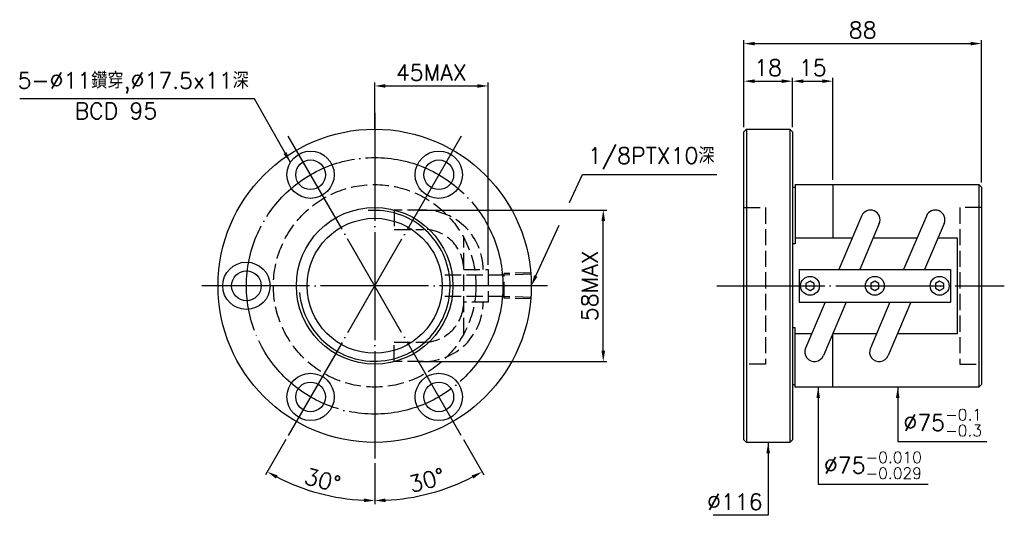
# Model space of a CAD drawing. Header units: millimetres. Extents: x 386 to 751, y 170 to 354.
import ezdxf
from ezdxf.enums import TextEntityAlignment as Align

# ---------------------------------------------------------------- set-up
doc = ezdxf.new("R2010")
doc.units = ezdxf.units.MM
doc.header["$LTSCALE"] = 2
for name, pattern in [('CENTER', [22, 20, -1, 0, -1]), ('DASHED', [4, 3, -1]), ('THIN', [200000, 200000, 0])]:
    doc.linetypes.add(name, pattern=pattern)
for name, color, linetype in [('NT', 7, 'Continuous'), ('NT-DIM', 2, 'Continuous'), ('SH-DIM', 2, 'Continuous')]:
    doc.layers.add(name, color=color, linetype=linetype)
doc.styles.get("Standard").update_dxf_attribs({"font": 'simplex.shx', "bigfont": 'chineset.shx'})
doc.dimstyles.new('ISO-25', dxfattribs={"dimscale": 2, "dimtxt": 3, "dimasz": 2, "dimexe": 0.646, "dimexo": 0.862, "dimgap": 1, "dimtad": 1, "dimdec": 3, "dimdsep": 46, "dimtxsty": 'Standard', "dimcen": 1.5, "dimclrd": 256, "dimclre": 256, "dimclrt": 256, "dimazin": 2, "dimtfac": 1, "dimtdec": 3, "dimtmove": 0, "dimatfit": 3, "dimfxl": 0, "dimtolj": 1, "dimlwd": -1, "dimlwe": -1, "dimarcsym": 0})

# ---------------------------------------------------------------- blocks, each defined once
blk = doc.blocks.new('*D11')
at = {"layer": 'Defpoints', "color": 0}
for p in [(559.78, 329.19), (517.78, 311.19), (559.78, 261.19)]:
    blk.add_point(p, dxfattribs=at)
at = {"layer": 'NT-DIM'}
for p, q in [((517.78, 312.92), (517.78, 330.48)), ((521.78, 329.19), (555.78, 329.19)), ((559.78, 262.92), (559.78, 330.48))]:
    blk.add_line(p, q, dxfattribs=at)
for points in [[(521.78, 329.86), (521.78, 328.53), (517.78, 329.19)], [(555.78, 329.86), (555.78, 328.53), (559.78, 329.19)]]:
    blk.add_solid(points, dxfattribs=at)
at = {"layer": 'NT-DIM', "insert": (538.78, 334.19), "char_height": 6, "attachment_point": 5}
blk.add_mtext('\\A1;45MAX', dxfattribs=at)
blk = doc.blocks.new('*D12')
at = {"layer": 'Defpoints', "color": 0}
for p in [(532.05, 283.22), (602.44, 283.22), (532.35, 227.16)]:
    blk.add_point(p, dxfattribs=at)
at = {"layer": 'NT-DIM'}
for p, q in [((533.77, 283.22), (603.73, 283.22)), ((602.44, 231.16), (602.44, 279.22)), ((534.07, 227.16), (603.73, 227.16))]:
    blk.add_line(p, q, dxfattribs=at)
for points in [[(601.77, 279.22), (603.11, 279.22), (602.44, 283.22)], [(601.77, 231.16), (603.11, 231.16), (602.44, 227.16)]]:
    blk.add_solid(points, dxfattribs=at)
at = {"layer": 'NT-DIM', "insert": (597.44, 255.19), "char_height": 6, "attachment_point": 5, "rotation": 90}
blk.add_mtext('\\A1;58MAX', dxfattribs=at)
blk = doc.blocks.new('*D32')
at = {"layer": 'Defpoints', "color": 0}
for p in [(672.51, 330.96), (654.51, 312.19), (672.51, 312.19)]:
    blk.add_point(p, dxfattribs=at)
at = {"layer": 'SH-DIM'}
for p, q in [((654.51, 313.92), (654.51, 332.26)), ((672.51, 313.92), (672.51, 332.26)), ((658.51, 330.96), (668.51, 330.96))]:
    blk.add_line(p, q, dxfattribs=at)
for points in [[(658.51, 331.63), (658.51, 330.3), (654.51, 330.96)], [(668.51, 331.63), (668.51, 330.3), (672.51, 330.96)]]:
    blk.add_solid(points, dxfattribs=at)
at = {"layer": 'SH-DIM', "insert": (663.51, 335.96), "char_height": 6, "attachment_point": 5}
blk.add_mtext('\\A1;18', dxfattribs=at)
blk = doc.blocks.new('*D33')
at = {"layer": 'Defpoints', "color": 0}
for p in [(687.51, 330.96), (672.51, 312.19), (687.51, 292.69)]:
    blk.add_point(p, dxfattribs=at)
at = {"layer": 'SH-DIM'}
for p, q in [((672.51, 313.92), (672.51, 332.26)), ((687.51, 294.42), (687.51, 332.26)), ((676.51, 330.96), (683.51, 330.96))]:
    blk.add_line(p, q, dxfattribs=at)
for points in [[(676.51, 331.63), (676.51, 330.3), (672.51, 330.96)], [(683.51, 331.63), (683.51, 330.3), (687.51, 330.96)]]:
    blk.add_solid(points, dxfattribs=at)
at = {"layer": 'SH-DIM', "insert": (680.01, 335.96), "char_height": 6, "attachment_point": 5}
blk.add_mtext('\\A1;15', dxfattribs=at)
blk = doc.blocks.new('*D34')
at = {"layer": 'Defpoints', "color": 0}
for p in [(742.51, 344.88), (654.51, 312.19), (742.51, 291.69)]:
    blk.add_point(p, dxfattribs=at)
at = {"layer": 'SH-DIM'}
for p, q in [((654.51, 313.92), (654.51, 346.17)), ((658.51, 344.88), (738.51, 344.88)), ((742.51, 293.42), (742.51, 346.17))]:
    blk.add_line(p, q, dxfattribs=at)
for points in [[(658.51, 345.54), (658.51, 344.21), (654.51, 344.88)], [(738.51, 345.54), (738.51, 344.21), (742.51, 344.88)]]:
    blk.add_solid(points, dxfattribs=at)
at = {"layer": 'SH-DIM', "insert": (698.51, 349.88), "char_height": 6, "attachment_point": 5}
blk.add_mtext('\\A1;88', dxfattribs=at)
blk = doc.blocks.new('*D35')
at = {"layer": 'Defpoints', "color": 0}
for p in [(517.78, 319.19), (485.78, 310.62), (549.78, 199.77), (517.78, 191.19), (531.59, 176.88)]:
    blk.add_point(p, dxfattribs=at)
at = {"layer": 'SH-DIM'}
for p, q in [((550.64, 198.27), (558.19, 185.2)), ((517.78, 189.47), (517.78, 174.38))]:
    blk.add_line(p, q, dxfattribs=at)
blk.add_arc((517.78, 255.19), 79.52, 272.8822, 297.1178, dxfattribs=at)
for points in [[(553.71, 185), (554.35, 183.82), (557.54, 186.32)], [(521.8, 175.1), (521.76, 176.44), (517.78, 175.67)]]:
    blk.add_solid(points, dxfattribs=at)
at = {"layer": 'SH-DIM', "insert": (537.07, 183.21), "char_height": 6, "attachment_point": 5, "rotation": 15}
blk.add_mtext('\\A1;30°', dxfattribs=at)
blk = doc.blocks.new('*D36')
at = {"layer": 'Defpoints', "color": 0}
for p in [(517.78, 255.19), (485.78, 199.77), (517.78, 191.19), (490.58, 180.46)]:
    blk.add_point(p, dxfattribs=at)
at = {"layer": 'SH-DIM'}
for p, q in [((484.92, 198.27), (477.37, 185.2)), ((517.78, 189.47), (517.78, 174.38))]:
    blk.add_line(p, q, dxfattribs=at)
blk.add_arc((517.78, 255.19), 79.52, 242.8822, 267.1178, dxfattribs=at)
for points in [[(481.21, 183.82), (481.85, 185), (478.02, 186.32)], [(513.8, 176.44), (513.77, 175.1), (517.78, 175.67)]]:
    blk.add_solid(points, dxfattribs=at)
at = {"layer": 'SH-DIM', "insert": (498.49, 183.21), "char_height": 6, "attachment_point": 5, "rotation": 345}
blk.add_mtext('\\A1;30°', dxfattribs=at)

msp = doc.modelspace()

# ---------------------------------------------------------------- linework, layer by layer
at = {"layer": 'NT', "color": 3, "linetype": 'CENTER'}
for p, q in [((517.7806, 319.1925), (517.7806, 191.1925)), ((549.7806, 310.6182), (485.7806, 199.7669)), ((549.7806, 199.7669), (485.7806, 310.6182)), ((581.7806, 255.1925), (453.7806, 255.1925)), ((644.5081, 255.1925), (750.9578, 255.1925))]:
    msp.add_line(p, q, dxfattribs=at)
at = {"layer": 'NT', "color": 7, "linetype": 'Continuous'}
for p, q in [((654.5117, 312.1925), (655.5117, 313.1925)), ((654.5117, 198.1925), (654.5117, 312.1925)), ((655.5117, 313.1925), (671.5117, 313.1925)), ((655.5117, 313.1925), (655.5117, 197.1925)), ((671.5117, 313.1925), (672.5117, 312.1925)), ((671.5117, 313.1925), (671.5117, 197.1925)), ((672.5117, 312.1925), (672.5117, 198.1925)), ((673.5117, 292.6925), (673.5117, 270.789)), ((673.5117, 292.6925), (741.5117, 292.6925)), ((687.5117, 292.6925), (687.5117, 273.0041)), ((741.5117, 292.6925), (741.5117, 217.6925)), ((741.5117, 292.6925), (742.5117, 291.6925)), ((672.5117, 291.6925), (673.5117, 291.6925)), ((742.5117, 291.6925), (742.5117, 218.6925)), ((698.0806, 281.0398), (689.6669, 261.1925)), ((722.0806, 281.0398), (713.6669, 261.1925)), ((704.6728, 278.2453), (697.4437, 261.1925)), ((728.6728, 278.2453), (721.4437, 261.1925)), ((673.5117, 270.789), (672.5117, 270.789)), ((675.0117, 261.1925), (731.0117, 261.1925)), ((675.0117, 261.1925), (675.0117, 249.1925)), ((731.0117, 261.1925), (731.0117, 249.1925)), ((675.0117, 249.1925), (731.0117, 249.1925)), ((684.5797, 249.1925), (677.3506, 232.1398)), ((692.3565, 249.1925), (683.9428, 229.3453)), ((708.5797, 249.1925), (701.3506, 232.1398)), ((716.3565, 249.1925), (707.9428, 229.3453)), ((673.5117, 239.5961), (672.5117, 239.5961)), ((673.5117, 217.6925), (673.5117, 239.5961)), ((687.5117, 217.6925), (687.5117, 237.381)), ((672.5117, 218.6925), (673.5117, 218.6925)), ((741.5117, 217.6925), (673.5117, 217.6925)), ((742.5117, 218.6925), (741.5117, 217.6925)), ((655.5117, 197.1925), (654.5117, 198.1925)), ((671.5117, 197.1925), (655.5117, 197.1925)), ((672.5117, 198.1925), (671.5117, 197.1925))]:
    msp.add_line(p, q, dxfattribs=at)
at = {"layer": 'NT', "color": 1, "linetype": 'DASHED'}
for p, q in [((654.5117, 284.1925), (662.5117, 284.1925)), ((662.5117, 284.1925), (662.5117, 226.1925)), ((742.5117, 284.1925), (734.5117, 284.1925)), ((734.5117, 284.1925), (734.5117, 226.1925)), ((550.7806, 237.381), (550.7806, 273.0041)), ((550.7806, 261.1925), (559.7806, 261.1925)), ((559.7806, 261.1925), (559.7806, 249.1925)), ((559.7806, 249.1925), (550.7806, 249.1925)), ((662.5117, 226.1925), (654.5117, 226.1925)), ((734.5117, 226.1925), (742.5117, 226.1925))]:
    msp.add_line(p, q, dxfattribs=at)
for points in [[(535.9107, 283.2224), (525.023, 283.2224), (525.023, 276.0624), (535.9107, 276.0624)], [(535.9107, 227.1626), (525.023, 227.1626), (525.023, 234.3226), (535.9107, 234.3226)]]:
    msp.add_lwpolyline(points, dxfattribs=at)
at = {"layer": 'NT', "color": 7, "linetype": 'Continuous'}
for points in [[(673.5117, 273.0041), (694.6741, 273.0041)], [(702.4509, 273.0041), (718.6741, 273.0041)], [(726.4509, 273.0041), (733.5117, 273.0041), (733.5117, 237.381), (711.3493, 237.381)], [(679.5725, 237.381), (673.5117, 237.381)], [(703.5725, 237.381), (687.3493, 237.381)]]:
    msp.add_lwpolyline(points, dxfattribs=at)
for points in [[(679.0117, 256.9246), (677.5117, 256.0586), (677.5117, 254.3265), (679.0117, 253.4605), (680.5117, 254.3265), (680.5117, 256.0586)], [(703.0117, 256.9246), (701.5117, 256.0586), (701.5117, 254.3265), (703.0117, 253.4605), (704.5117, 254.3265), (704.5117, 256.0586)], [(727.0117, 256.9246), (725.5117, 256.0586), (725.5117, 254.3265), (727.0117, 253.4605), (728.5117, 254.3265), (728.5117, 256.0586)]]:
    msp.add_lwpolyline(points, close=True, dxfattribs=at)
for centre, radius in [((517.7806, 255.1925), 58), ((494.0306, 296.3288), 8.75), ((541.5306, 296.3288), 8.75), ((494.0306, 296.3288), 5.5), ((541.5306, 296.3288), 5.5), ((517.7806, 255.1925), 29), ((517.7806, 255.1925), 25), ((470.2806, 255.1925), 8.75), ((470.2806, 255.1925), 5.5), ((679.0117, 255.1925), 3.5), ((703.0117, 255.1925), 3.5), ((727.0117, 255.1925), 3.5), ((494.0306, 214.0563), 8.75), ((541.5306, 214.0563), 8.75), ((494.0306, 214.0563), 5.5), ((541.5306, 214.0563), 5.5)]:
    msp.add_circle(centre, radius, dxfattribs=at)
at = {"layer": 'NT', "color": 3, "linetype": 'CENTER'}
msp.add_circle((517.7806, 255.1925), 47.5, dxfattribs=at)
at = {"layer": 'NT', "color": 1, "linetype": 'DASHED'}
msp.add_circle((517.7806, 255.1925), 37.5, dxfattribs=at)
at = {"layer": 'NT', "color": 5, "linetype": 'THIN'}
msp.add_arc((517.7806, 255.1925), 27.934, 185, 95, dxfattribs=at)
at = {"layer": 'NT', "color": 1, "linetype": 'DASHED'}
for centre, radius, start, end in [((535.9107, 261.1925), 22.0299, 0, 90), ((535.9107, 261.1925), 14.8699, 0, 90), ((535.9107, 249.1925), 22.0299, 270, 0), ((535.9107, 249.1925), 14.8699, 270, 0)]:
    msp.add_arc(centre, radius, start, end, dxfattribs=at)
at = {"layer": 'NT', "color": 7, "linetype": 'Continuous'}
for centre, start, end in [((701.3767, 279.6425), 337.026631, 157.026631), ((725.3767, 279.6425), 337.026631, 157.026631), ((680.6467, 230.7425), 157.026631, 337.026631), ((704.6467, 230.7425), 157.026631, 337.026631)]:
    msp.add_arc(centre, 3.58, start, end, dxfattribs=at)
at = {"layer": 'SH-DIM', "color": 1, "linetype": 'DASHED'}
for p, q in [((565.7855, 259.1632), (542.7855, 259.1632)), ((575.7806, 260.0565), (565.7855, 259.7442)), ((565.7855, 250.6409), (565.7855, 259.7442)), ((575.7806, 259.4755), (565.7855, 259.1632)), ((565.7855, 251.2219), (542.7855, 251.2219)), ((575.7806, 250.9095), (565.7855, 251.2219)), ((575.7806, 250.3285), (565.7855, 250.6409))]:
    msp.add_line(p, q, dxfattribs=at)
at = {"layer": 'SH-DIM'}
for points in [[(589.9388, 286.0312), (594.693, 296.3865), (594.7916, 296.4029), (644.5059, 296.4029)], [(577.4495, 258.8277), (586.0713, 277.6071)]]:
    msp.add_lwpolyline(points, dxfattribs=at)
msp.add_solid([(578.0554, 258.5496), (575.7806, 255.1925), (576.8437, 259.1059)], dxfattribs=at)

# ---------------------------------------------------------------- texts
at = {"layer": 'NT-DIM'}
msp.add_text('BCD 95', height=6, dxfattribs=at).set_placement((421.9398, 322.9523), align=Align.TOP_CENTER)
at = {"layer": 'NT-DIM', "char_height": 6}
for s, insert, attachment_point in [('5-%%C11鑽穿,%%C17.5x11深', (471.1704, 326.4003), 9), ('\\A1;%%C75{\\H0.7x;\\S-0.1^ -0.3;}', (713.5903, 199.4921), 7), ('\\A1;%%C75{\\H0.7x;\\S-0.010^ -0.029;}', (684.1392, 183.6925), 7)]:
    msp.add_mtext(s, dxfattribs=dict(at, insert=insert, attachment_point=attachment_point))
at = {"layer": 'SH-DIM', "char_height": 6}
for s, insert, attachment_point in [('\\A1;1/8PTX10深', (596.7916, 298.4029), 7), ('\\A1;%%C116', (661.4117, 172.2165), 9)]:
    msp.add_mtext(s, dxfattribs=dict(at, insert=insert, attachment_point=attachment_point))

# ---------------------------------------------------------------- dimensions: what is measured, and where the dimension line sits
at = {"layer": 'NT-DIM'}
dim = msp.add_linear_dim(base=(559.7806, 329.1925), p1=(517.7806, 311.1925), p2=(559.7806, 261.1925), text='45MAX', dimstyle='ISO-25', dxfattribs=at)
dim.commit()
dim.dimension.update_dxf_attribs({"geometry": '*D11', "text_midpoint": (538.7806, 334.1925)})
dim = msp.add_linear_dim(base=(602.4387, 283.2224), p1=(532.3503, 227.1626), p2=(532.0503, 283.2224), angle=90, text='58MAX', dimstyle='ISO-25', dxfattribs=at)
dim.commit()
dim.dimension.update_dxf_attribs({"geometry": '*D12', "text_midpoint": (597.4387, 255.1925)})
at = {"layer": 'SH-DIM'}
dim = msp.add_linear_dim(base=(742.5117, 344.8758), p1=(654.5117, 312.1925), p2=(742.5117, 291.6925), dimstyle='ISO-25', dxfattribs=at)
dim.commit()
dim.dimension.update_dxf_attribs({"geometry": '*D34', "text_midpoint": (698.5117, 344.8758), "dimtype": 160})
dim = msp.add_linear_dim(base=(672.5117, 330.963), p1=(654.5117, 312.1925), p2=(672.5117, 312.1925), dimstyle='ISO-25', dxfattribs=at)
dim.commit()
dim.dimension.update_dxf_attribs({"geometry": '*D32', "text_midpoint": (663.5117, 335.963)})
dim = msp.add_linear_dim(base=(687.5117, 330.963), p1=(672.5117, 312.1925), p2=(687.5117, 292.6925), dimstyle='ISO-25', override={"dimtmove": 1}, dxfattribs=at)
dim.commit()
dim.dimension.update_dxf_attribs({"geometry": '*D33', "text_midpoint": (680.0117, 335.963)})
dim = msp.add_angular_dim_2l(base=(531.5898, 176.8763), line1=((517.7806, 319.1925), (517.7806, 191.1925)), line2=((549.7806, 199.7669), (485.7806, 310.6182)), dimstyle='ISO-25', dxfattribs=at)
dim.commit()
dim.dimension.update_dxf_attribs({"geometry": '*D35', "text_midpoint": (537.0689, 183.2075)})
dim = msp.add_angular_dim_3p(base=(490.5816, 180.4641), center=(517.7806, 255.1925), p1=(517.7806, 191.1925), p2=(485.7806, 199.7669), dimstyle='ISO-25', override={"dimtmove": 1}, dxfattribs=at)
dim.commit()
dim.dimension.update_dxf_attribs({"geometry": '*D36', "text_midpoint": (498.4922, 183.2075)})

# ---------------------------------------------------------------- leaders
at = {"layer": 'NT-DIM', "annotation_type": 0, "has_hookline": 1}
for points, hookline_direction, text_width in [([(486.5572, 300.8796), (473.2704, 324.4003), (473.1704, 324.4003)], 1, 84.8571), ([(682.0392, 217.6925), (682.0392, 181.6925), (682.1392, 181.6925)], 0, 38.6571), ([(711.4903, 217.6925), (711.4903, 197.4921), (711.5903, 197.4921)], 0, 30.8571)]:
    msp.add_leader(points, dimstyle='ISO-25', dxfattribs=dict(at, hookline_direction=hookline_direction, text_width=text_width))
at = {"layer": 'SH-DIM', "annotation_type": 0, "has_hookline": 1, "hookline_direction": 1, "text_width": 18.2857}
msp.add_leader([(663.5117, 197.1925), (663.5117, 170.2165), (663.4117, 170.2165)], dimstyle='ISO-25', dxfattribs=at)

doc.saveas('drawing.dxf')
